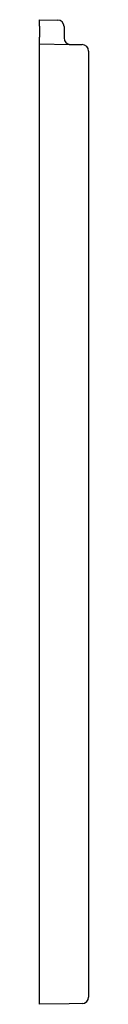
# Model space of a CAD drawing. Header units: millimetres. Extents: x 4210.901 to 4210.931, y 2791.756 to 2792.357.
import ezdxf

# ---------------------------------------------------------------- set-up
doc = ezdxf.new("R2010")
doc.units = ezdxf.units.MM
doc.layers.add('SANINDUSA', color=3, linetype='Continuous')

msp = doc.modelspace()

# ---------------------------------------------------------------- linework, layer by layer
at = {"layer": 'SANINDUSA'}
for p, q in [((4210.90122, 2792.3569), (4210.91229, 2792.35671)), ((4210.90122, 2792.3529), (4210.90122, 2792.3569)), ((4210.90122, 2792.3529), (4210.90122, 2792.34616)), ((4210.91622, 2792.35271), (4210.91622, 2792.34583)), ((4210.90122, 2792.34216), (4210.90122, 2792.34616)), ((4210.90122, 2792.34216), (4210.91943, 2792.34184)), ((4210.90122, 2792.33816), (4210.90122, 2792.34216)), ((4210.90122, 2791.76011), (4210.90122, 2792.33816)), ((4210.91943, 2792.34184), (4210.92729, 2792.34171)), ((4210.93122, 2792.33771), (4210.93122, 2791.76057)), ((4210.90122, 2791.75611), (4210.90122, 2791.76011)), ((4210.91943, 2791.75643), (4210.90122, 2791.75611)), ((4210.92729, 2791.75657), (4210.91943, 2791.75643))]:
    msp.add_line(p, q, dxfattribs=at)
for centre, start, end in [((4210.91222, 2792.35271), 0, 89), ((4210.92022, 2792.34583), 180, 269), ((4210.92722, 2792.33771), 0, 89), ((4210.92722, 2791.76057), 271, 0)]:
    msp.add_arc(centre, 0.004, start, end, dxfattribs=at)

doc.saveas('drawing.dxf')
